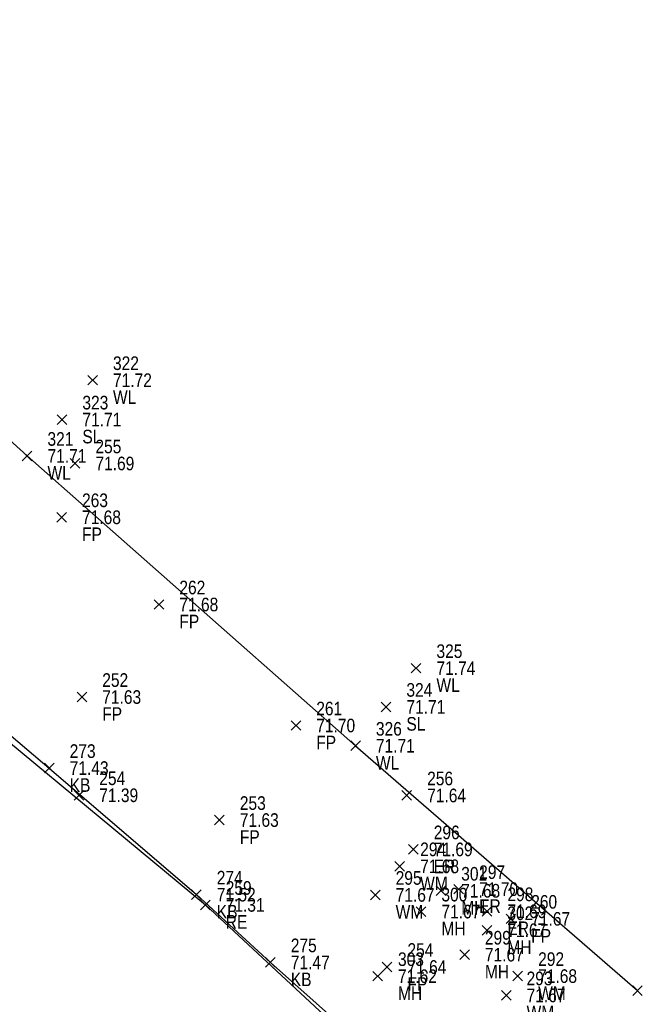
# Model space of a CAD drawing. Header units: feet. Extents: x 663429 to 663605, y 733160 to 733290.
# Tile 33 of 45: x 663529 to 663538, y 733242 to 733256. Entities that reach past the tile are written whole.
import ezdxf

# ---------------------------------------------------------------- set-up
doc = ezdxf.new("R2010")
doc.units = ezdxf.units.FT
doc.header["$MEASUREMENT"] = 0
doc.layers.get('0').update_dxf_attribs({"linetype": 'CONTINUOUS'})
for name, color, linetype in [('KERB', 7, 'CONTINUOUS'), ('MANHOLE', 7, 'CONTINUOUS'), ('PNTDESC', 3, 'CONTINUOUS'), ('PNTELEV', 5, 'CONTINUOUS'), ('PNTNO', 7, 'CONTINUOUS'), ('PNTS', 1, 'CONTINUOUS'), ('ROAD EDGE', 1, 'CONTINUOUS'), ('SPOT LEVEL', 7, 'CONTINUOUS'), ('WALL', 7, 'CONTINUOUS'), ('WATER METER', 7, 'CONTINUOUS')]:
    doc.layers.add(name, color=color, linetype=linetype)
doc.styles.add('PTXT', font='ARIALN.TTF', dxfattribs={"width": 0.75})

# ---------------------------------------------------------------- blocks, each defined once
blk = doc.blocks.new('SPT10')
at = {"color": 0, "linetype": 'Continuous'}
for p, q in [((-0.354, -0.354), (0.354, 0.354)), ((0.354, -0.354), (-0.354, 0.354))]:
    blk.add_line(p, q, dxfattribs=at)
blk = doc.blocks.new('SRVPNO2')
at = {"layer": 'PNTDESC', "style": 'PTXT'}
blk.add_attdef('DESC2', (1.5, -1.75), '', height=1, dxfattribs=at)
at = {"layer": 'PNTNO', "style": 'PTXT'}
for tag in ['ELEV2', 'PT#']:
    blk.add_attdef(tag, (1.5, 0.75), '', height=1, dxfattribs=at)

msp = doc.modelspace()

# ---------------------------------------------------------------- linework, layer by layer
at = {"linetype": 'ByBlock'}
for points in [[(663456.581, 733261.255, 71.769), (663461.996, 733262.556, 71.819), (663468.302, 733264.101, 71.801), (663473.776, 733265.47, 71.818), (663483.158, 733267.329, 71.788), (663488.608, 733268.419, 71.822), (663494.817, 733269.775, 71.791), (663500.251, 733270.754, 71.815), (663504.39, 733271.783, 71.753), (663508.669, 733268.153, 71.781), (663513.482, 733263.977, 71.809), (663517.775, 733260.304, 71.86), (663525.119, 733253.735, 71.64), (663529.247, 733250.002, 71.705), (663534.086, 733245.735, 71.707), (663538.24, 733242.131, 71.733)], [(663517.894, 733255.715, 71.426), (663520.236, 733253.566, 71.387), (663520.427, 733253.451, 71.399), (663522.605, 733251.536, 71.162), (663522.543, 733251.396, 71.186), (663524.486, 733249.655, 71.26), (663526.982, 733247.497, 71.414), (663527.16, 733247.452, 71.517), (663529.574, 733245.407, 71.43), (663531.741, 733243.544, 71.525), (663532.832, 733242.547, 71.474), (663534.805, 733240.79, 71.443), (663536.211, 733239.702, 71.502), (663538.634, 733237.564, 71.392)]]:
    msp.add_polyline3d(points, dxfattribs=at)
at = {"color": 1, "linetype": 'ByBlock'}
msp.add_polyline3d([(663517.335, 733255.914, 71.32), (663522.897, 733251.15, 71.138), (663527.216, 733247.25, 71.216), (663531.873, 733243.393, 71.31), (663536.003, 733239.563, 71.389), (663538.686, 733237.342, 71.364), (663539.422, 733236.792, 71.358), (663540.337, 733236.318, 71.374), (663541.178, 733236.031, 71.367), (663542.05, 733235.943, 71.346), (663543.106, 733236.153, 71.261), (663543.763, 733236.427, 71.168), (663544.914, 733237.108, 71.014), (663549.994, 733241.002, 70.82), (663549.995, 733241.115, 70.808), (663547.261, 733244.899, 70.987), (663549.167, 733246.464, 71.038), (663553.315, 733249.978, 70.824), (663556.857, 733252.885, 70.701), (663560.617, 733255.969, 70.639), (663561.894, 733254.376, 70.566), (663563.732, 733252.151, 70.519)], dxfattribs=at)
at = {"layer": 'KERB'}
for p in [(663529.574, 733245.407, 71.43), (663531.741, 733243.544, 71.525), (663532.832, 733242.547, 71.474)]:
    msp.add_point(p, dxfattribs=at)
at = {"layer": 'MANHOLE'}
for p in [(663535.343, 733243.601, 71.677), (663535.051, 733243.295, 71.67), (663536.022, 733243.02, 71.674), (663535.692, 733242.66, 71.67), (663534.411, 733242.344, 71.623)]:
    msp.add_point(p, dxfattribs=at)
at = {"layer": 'PNTS'}
for p in [(663529.953, 733249.891, 71.694), (663529.756, 733249.099, 71.681), (663531.19, 733247.815, 71.684), (663530.054, 733246.453, 71.626), (663533.207, 733246.034, 71.695), (663530.01, 733245.007, 71.392), (663534.841, 733245.004, 71.641), (663532.081, 733244.642, 71.629), (663534.938, 733244.21, 71.69), (663535.607, 733243.625, 71.698), (663536.024, 733243.299, 71.688), (663536.374, 733243.188, 71.668), (663534.551, 733242.479, 71.638)]:
    msp.add_point(p, dxfattribs=at)
at = {"layer": 'ROAD EDGE'}
msp.add_point((663531.873, 733243.393, 71.31), dxfattribs=at)
at = {"layer": 'SPOT LEVEL'}
for p in [(663529.761, 733250.537, 71.715), (663534.535, 733246.308, 71.711)]:
    msp.add_point(p, dxfattribs=at)
at = {"layer": 'WALL'}
for p in [(663530.212, 733251.117, 71.724), (663529.247, 733250.002, 71.705), (663534.978, 733246.878, 71.743), (663534.086, 733245.735, 71.707), (663538.24, 733242.131, 71.733)]:
    msp.add_point(p, dxfattribs=at)
at = {"layer": 'WATER METER'}
for p in [(663534.738, 733243.961, 71.681), (663534.377, 733243.54, 71.674), (663536.476, 733242.345, 71.678), (663536.306, 733242.061, 71.67)]:
    msp.add_point(p, dxfattribs=at)

# ---------------------------------------------------------------- block references
at = {"layer": 'KERB'}
ref = msp.add_blockref('SRVPNO2', (663529.574, 733245.407, 71.43), dxfattribs=dict(at, xscale=0.2, yscale=0.2, zscale=0.2))
ref.add_attrib('PT#', '273', (663529.874, 733245.557, 57.144), dxfattribs={"layer": 'PNTNO', "height": 0.2, "style": 'PTXT'})
ref.add_attrib('ELEV2', '71.43', (663529.874, 733245.307, 57.144), dxfattribs={"layer": 'PNTELEV', "height": 0.2, "style": 'PTXT'})
ref.add_attrib('DESC2', 'KB', (663529.874, 733245.057, 57.144), dxfattribs={"layer": 'PNTDESC', "height": 0.2, "style": 'PTXT'})
at = {"layer": 'KERB', "xscale": 0.2, "yscale": 0.2, "zscale": 0.2}
for p in [(663529.574, 733245.407, 71.43), (663531.741, 733243.544, 71.525), (663532.832, 733242.547, 71.474)]:
    msp.add_blockref('SPT10', p, dxfattribs=at)
at = {"layer": 'KERB'}
ref = msp.add_blockref('SRVPNO2', (663531.741, 733243.544, 71.525), dxfattribs=dict(at, xscale=0.2, yscale=0.2, zscale=0.2))
ref.add_attrib('PT#', '274', (663532.041, 733243.694, 57.22), dxfattribs={"layer": 'PNTNO', "height": 0.2, "style": 'PTXT'})
ref.add_attrib('ELEV2', '71.52', (663532.041, 733243.444, 57.22), dxfattribs={"layer": 'PNTELEV', "height": 0.2, "style": 'PTXT'})
ref.add_attrib('DESC2', 'KB', (663532.041, 733243.194, 57.22), dxfattribs={"layer": 'PNTDESC', "height": 0.2, "style": 'PTXT'})
ref = msp.add_blockref('SRVPNO2', (663532.832, 733242.547, 71.474), dxfattribs=dict(at, xscale=0.2, yscale=0.2, zscale=0.2))
ref.add_attrib('PT#', '275', (663533.132, 733242.697, 57.179), dxfattribs={"layer": 'PNTNO', "height": 0.2, "style": 'PTXT'})
ref.add_attrib('ELEV2', '71.47', (663533.132, 733242.447, 57.179), dxfattribs={"layer": 'PNTELEV', "height": 0.2, "style": 'PTXT'})
ref.add_attrib('DESC2', 'KB', (663533.132, 733242.197, 57.179), dxfattribs={"layer": 'PNTDESC', "height": 0.2, "style": 'PTXT'})
at = {"layer": 'MANHOLE'}
ref = msp.add_blockref('SRVPNO2', (663535.343, 733243.601, 71.677), dxfattribs=dict(at, xscale=0.2, yscale=0.2, zscale=0.2))
ref.add_attrib('PT#', '301', (663535.643, 733243.751, 57.342), dxfattribs={"layer": 'PNTNO', "height": 0.2, "style": 'PTXT'})
ref.add_attrib('ELEV2', '71.68', (663535.643, 733243.501, 57.342), dxfattribs={"layer": 'PNTELEV', "height": 0.2, "style": 'PTXT'})
ref.add_attrib('DESC2', 'MH', (663535.643, 733243.251, 57.342), dxfattribs={"layer": 'PNTDESC', "height": 0.2, "style": 'PTXT'})
at = {"layer": 'MANHOLE', "xscale": 0.2, "yscale": 0.2, "zscale": 0.2}
for p in [(663535.343, 733243.601, 71.677), (663535.051, 733243.295, 71.67), (663536.022, 733243.02, 71.674), (663535.692, 733242.66, 71.67), (663534.411, 733242.344, 71.623)]:
    msp.add_blockref('SPT10', p, dxfattribs=at)
at = {"layer": 'MANHOLE'}
ref = msp.add_blockref('SRVPNO2', (663535.051, 733243.295, 71.67), dxfattribs=dict(at, xscale=0.2, yscale=0.2, zscale=0.2))
ref.add_attrib('PT#', '300', (663535.351, 733243.445, 57.336), dxfattribs={"layer": 'PNTNO', "height": 0.2, "style": 'PTXT'})
ref.add_attrib('ELEV2', '71.67', (663535.351, 733243.195, 57.336), dxfattribs={"layer": 'PNTELEV', "height": 0.2, "style": 'PTXT'})
ref.add_attrib('DESC2', 'MH', (663535.351, 733242.945, 57.336), dxfattribs={"layer": 'PNTDESC', "height": 0.2, "style": 'PTXT'})
ref = msp.add_blockref('SRVPNO2', (663536.022, 733243.02, 71.674), dxfattribs=dict(at, xscale=0.2, yscale=0.2, zscale=0.2))
ref.add_attrib('PT#', '302', (663536.322, 733243.17, 57.339), dxfattribs={"layer": 'PNTNO', "height": 0.2, "style": 'PTXT'})
ref.add_attrib('ELEV2', '71.67', (663536.322, 733242.92, 57.339), dxfattribs={"layer": 'PNTELEV', "height": 0.2, "style": 'PTXT'})
ref.add_attrib('DESC2', 'MH', (663536.322, 733242.67, 57.339), dxfattribs={"layer": 'PNTDESC', "height": 0.2, "style": 'PTXT'})
ref = msp.add_blockref('SRVPNO2', (663535.692, 733242.66, 71.67), dxfattribs=dict(at, xscale=0.2, yscale=0.2, zscale=0.2))
ref.add_attrib('PT#', '299', (663535.992, 733242.81, 57.336), dxfattribs={"layer": 'PNTNO', "height": 0.2, "style": 'PTXT'})
ref.add_attrib('ELEV2', '71.67', (663535.992, 733242.56, 57.336), dxfattribs={"layer": 'PNTELEV', "height": 0.2, "style": 'PTXT'})
ref.add_attrib('DESC2', 'MH', (663535.992, 733242.31, 57.336), dxfattribs={"layer": 'PNTDESC', "height": 0.2, "style": 'PTXT'})
ref = msp.add_blockref('SRVPNO2', (663534.411, 733242.344, 71.623), dxfattribs=dict(at, xscale=0.2, yscale=0.2, zscale=0.2))
ref.add_attrib('PT#', '303', (663534.711, 733242.494, 57.298), dxfattribs={"layer": 'PNTNO', "height": 0.2, "style": 'PTXT'})
ref.add_attrib('ELEV2', '71.62', (663534.711, 733242.244, 57.298), dxfattribs={"layer": 'PNTELEV', "height": 0.2, "style": 'PTXT'})
ref.add_attrib('DESC2', 'MH', (663534.711, 733241.994, 57.298), dxfattribs={"layer": 'PNTDESC', "height": 0.2, "style": 'PTXT'})
at = {"layer": 'PNTS'}
ref = msp.add_blockref('SRVPNO2', (663529.953, 733249.891, 71.694), dxfattribs=dict(at, xscale=0.2, yscale=0.2, zscale=0.2))
ref.add_attrib('PT#', '255', (663530.253, 733250.041, 57.355), dxfattribs={"layer": 'PNTNO', "height": 0.2, "style": 'PTXT'})
ref.add_attrib('ELEV2', '71.69', (663530.253, 733249.791, 57.355), dxfattribs={"layer": 'PNTELEV', "height": 0.2, "style": 'PTXT'})
at = {"layer": 'PNTS', "xscale": 0.2, "yscale": 0.2, "zscale": 0.2}
for p in [(663529.953, 733249.891, 71.694), (663529.756, 733249.099, 71.681), (663531.19, 733247.815, 71.684), (663530.054, 733246.453, 71.626), (663533.207, 733246.034, 71.695), (663530.01, 733245.007, 71.392), (663534.841, 733245.004, 71.641), (663532.081, 733244.642, 71.629), (663534.938, 733244.21, 71.69), (663535.607, 733243.625, 71.698), (663536.024, 733243.299, 71.688), (663536.374, 733243.188, 71.668), (663534.551, 733242.479, 71.638)]:
    msp.add_blockref('SPT10', p, dxfattribs=at)
at = {"layer": 'PNTS'}
ref = msp.add_blockref('SRVPNO2', (663529.756, 733249.099, 71.681), dxfattribs=dict(at, xscale=0.2, yscale=0.2, zscale=0.2))
ref.add_attrib('PT#', '263', (663530.056, 733249.249, 57.345), dxfattribs={"layer": 'PNTNO', "height": 0.2, "style": 'PTXT'})
ref.add_attrib('ELEV2', '71.68', (663530.056, 733248.999, 57.345), dxfattribs={"layer": 'PNTELEV', "height": 0.2, "style": 'PTXT'})
ref.add_attrib('DESC2', 'FP', (663530.056, 733248.749, 57.345), dxfattribs={"layer": 'PNTDESC', "height": 0.2, "style": 'PTXT'})
ref = msp.add_blockref('SRVPNO2', (663531.19, 733247.815, 71.684), dxfattribs=dict(at, xscale=0.2, yscale=0.2, zscale=0.2))
ref.add_attrib('PT#', '262', (663531.49, 733247.965, 57.348), dxfattribs={"layer": 'PNTNO', "height": 0.2, "style": 'PTXT'})
ref.add_attrib('ELEV2', '71.68', (663531.49, 733247.715, 57.348), dxfattribs={"layer": 'PNTELEV', "height": 0.2, "style": 'PTXT'})
ref.add_attrib('DESC2', 'FP', (663531.49, 733247.465, 57.348), dxfattribs={"layer": 'PNTDESC', "height": 0.2, "style": 'PTXT'})
ref = msp.add_blockref('SRVPNO2', (663530.054, 733246.453, 71.626), dxfattribs=dict(at, xscale=0.2, yscale=0.2, zscale=0.2))
ref.add_attrib('PT#', '252', (663530.354, 733246.603, 57.301), dxfattribs={"layer": 'PNTNO', "height": 0.2, "style": 'PTXT'})
ref.add_attrib('ELEV2', '71.63', (663530.354, 733246.353, 57.301), dxfattribs={"layer": 'PNTELEV', "height": 0.2, "style": 'PTXT'})
ref.add_attrib('DESC2', 'FP', (663530.354, 733246.103, 57.301), dxfattribs={"layer": 'PNTDESC', "height": 0.2, "style": 'PTXT'})
ref = msp.add_blockref('SRVPNO2', (663533.207, 733246.034, 71.695), dxfattribs=dict(at, xscale=0.2, yscale=0.2, zscale=0.2))
ref.add_attrib('PT#', '261', (663533.507, 733246.184, 57.356), dxfattribs={"layer": 'PNTNO', "height": 0.2, "style": 'PTXT'})
ref.add_attrib('ELEV2', '71.70', (663533.507, 733245.934, 57.356), dxfattribs={"layer": 'PNTELEV', "height": 0.2, "style": 'PTXT'})
ref.add_attrib('DESC2', 'FP', (663533.507, 733245.684, 57.356), dxfattribs={"layer": 'PNTDESC', "height": 0.2, "style": 'PTXT'})
ref = msp.add_blockref('SRVPNO2', (663530.01, 733245.007, 71.392), dxfattribs=dict(at, xscale=0.2, yscale=0.2, zscale=0.2))
ref.add_attrib('PT#', '254', (663530.31, 733245.157, 57.113), dxfattribs={"layer": 'PNTNO', "height": 0.2, "style": 'PTXT'})
ref.add_attrib('ELEV2', '71.39', (663530.31, 733244.907, 57.113), dxfattribs={"layer": 'PNTELEV', "height": 0.2, "style": 'PTXT'})
ref = msp.add_blockref('SRVPNO2', (663534.841, 733245.004, 71.641), dxfattribs=dict(at, xscale=0.2, yscale=0.2, zscale=0.2))
ref.add_attrib('PT#', '256', (663535.141, 733245.154, 57.312), dxfattribs={"layer": 'PNTNO', "height": 0.2, "style": 'PTXT'})
ref.add_attrib('ELEV2', '71.64', (663535.141, 733244.904, 57.312), dxfattribs={"layer": 'PNTELEV', "height": 0.2, "style": 'PTXT'})
ref = msp.add_blockref('SRVPNO2', (663532.081, 733244.642, 71.629), dxfattribs=dict(at, xscale=0.2, yscale=0.2, zscale=0.2))
ref.add_attrib('PT#', '253', (663532.381, 733244.792, 57.303), dxfattribs={"layer": 'PNTNO', "height": 0.2, "style": 'PTXT'})
ref.add_attrib('ELEV2', '71.63', (663532.381, 733244.542, 57.303), dxfattribs={"layer": 'PNTELEV', "height": 0.2, "style": 'PTXT'})
ref.add_attrib('DESC2', 'FP', (663532.381, 733244.292, 57.303), dxfattribs={"layer": 'PNTDESC', "height": 0.2, "style": 'PTXT'})
ref = msp.add_blockref('SRVPNO2', (663534.938, 733244.21, 71.69), dxfattribs=dict(at, xscale=0.2, yscale=0.2, zscale=0.2))
ref.add_attrib('PT#', '296', (663535.238, 733244.36, 57.352), dxfattribs={"layer": 'PNTNO', "height": 0.2, "style": 'PTXT'})
ref.add_attrib('ELEV2', '71.69', (663535.238, 733244.11, 57.352), dxfattribs={"layer": 'PNTELEV', "height": 0.2, "style": 'PTXT'})
ref.add_attrib('DESC2', 'ER', (663535.238, 733243.86, 57.352), dxfattribs={"layer": 'PNTDESC', "height": 0.2, "style": 'PTXT'})
ref = msp.add_blockref('SRVPNO2', (663535.607, 733243.625, 71.698), dxfattribs=dict(at, xscale=0.2, yscale=0.2, zscale=0.2))
ref.add_attrib('PT#', '297', (663535.907, 733243.775, 57.358), dxfattribs={"layer": 'PNTNO', "height": 0.2, "style": 'PTXT'})
ref.add_attrib('ELEV2', '71.70', (663535.907, 733243.525, 57.358), dxfattribs={"layer": 'PNTELEV', "height": 0.2, "style": 'PTXT'})
ref.add_attrib('DESC2', 'ER', (663535.907, 733243.275, 57.358), dxfattribs={"layer": 'PNTDESC', "height": 0.2, "style": 'PTXT'})
ref = msp.add_blockref('SRVPNO2', (663536.024, 733243.299, 71.688), dxfattribs=dict(at, xscale=0.2, yscale=0.2, zscale=0.2))
ref.add_attrib('PT#', '298', (663536.324, 733243.449, 57.351), dxfattribs={"layer": 'PNTNO', "height": 0.2, "style": 'PTXT'})
ref.add_attrib('ELEV2', '71.69', (663536.324, 733243.199, 57.351), dxfattribs={"layer": 'PNTELEV', "height": 0.2, "style": 'PTXT'})
ref.add_attrib('DESC2', 'ER', (663536.324, 733242.949, 57.351), dxfattribs={"layer": 'PNTDESC', "height": 0.2, "style": 'PTXT'})
ref = msp.add_blockref('SRVPNO2', (663536.374, 733243.188, 71.668), dxfattribs=dict(at, xscale=0.2, yscale=0.2, zscale=0.2))
ref.add_attrib('PT#', '260', (663536.674, 733243.338, 57.335), dxfattribs={"layer": 'PNTNO', "height": 0.2, "style": 'PTXT'})
ref.add_attrib('ELEV2', '71.67', (663536.674, 733243.088, 57.335), dxfattribs={"layer": 'PNTELEV', "height": 0.2, "style": 'PTXT'})
ref.add_attrib('DESC2', 'FP', (663536.674, 733242.838, 57.335), dxfattribs={"layer": 'PNTDESC', "height": 0.2, "style": 'PTXT'})
ref = msp.add_blockref('SRVPNO2', (663534.551, 733242.479, 71.638), dxfattribs=dict(at, xscale=0.2, yscale=0.2, zscale=0.2))
ref.add_attrib('PT#', '254', (663534.851, 733242.629, 57.31), dxfattribs={"layer": 'PNTNO', "height": 0.2, "style": 'PTXT'})
ref.add_attrib('ELEV2', '71.64', (663534.851, 733242.379, 57.31), dxfattribs={"layer": 'PNTELEV', "height": 0.2, "style": 'PTXT'})
ref.add_attrib('DESC2', 'FP', (663534.851, 733242.129, 57.31), dxfattribs={"layer": 'PNTDESC', "height": 0.2, "style": 'PTXT'})
at = {"layer": 'ROAD EDGE'}
ref = msp.add_blockref('SRVPNO2', (663531.873, 733243.393, 71.31), dxfattribs=dict(at, xscale=0.2, yscale=0.2, zscale=0.2))
ref.add_attrib('PT#', '259', (663532.173, 733243.543, 71.31), dxfattribs={"layer": 'PNTNO', "height": 0.2, "style": 'PTXT'})
ref.add_attrib('ELEV2', '71.31', (663532.173, 733243.293, 71.31), dxfattribs={"layer": 'PNTELEV', "height": 0.2, "style": 'PTXT'})
ref.add_attrib('DESC2', 'RE', (663532.173, 733243.043, 71.31), dxfattribs={"layer": 'PNTDESC', "height": 0.2, "style": 'PTXT'})
at = {"layer": 'ROAD EDGE', "xscale": 0.2, "yscale": 0.2, "zscale": 0.2}
msp.add_blockref('SPT10', (663531.873, 733243.393, 71.31), dxfattribs=at)
at = {"layer": 'SPOT LEVEL'}
ref = msp.add_blockref('SRVPNO2', (663529.761, 733250.537, 71.715), dxfattribs=dict(at, xscale=0.2, yscale=0.2, zscale=0.2))
ref.add_attrib('PT#', '323', (663530.061, 733250.687, 57.372), dxfattribs={"layer": 'PNTNO', "height": 0.2, "style": 'PTXT'})
ref.add_attrib('ELEV2', '71.71', (663530.061, 733250.437, 57.372), dxfattribs={"layer": 'PNTELEV', "height": 0.2, "style": 'PTXT'})
ref.add_attrib('DESC2', 'SL', (663530.061, 733250.187, 57.372), dxfattribs={"layer": 'PNTDESC', "height": 0.2, "style": 'PTXT'})
at = {"layer": 'SPOT LEVEL', "xscale": 0.2, "yscale": 0.2, "zscale": 0.2}
for p in [(663529.761, 733250.537, 71.715), (663534.535, 733246.308, 71.711)]:
    msp.add_blockref('SPT10', p, dxfattribs=at)
at = {"layer": 'SPOT LEVEL'}
ref = msp.add_blockref('SRVPNO2', (663534.535, 733246.308, 71.711), dxfattribs=dict(at, xscale=0.2, yscale=0.2, zscale=0.2))
ref.add_attrib('PT#', '324', (663534.835, 733246.458, 57.369), dxfattribs={"layer": 'PNTNO', "height": 0.2, "style": 'PTXT'})
ref.add_attrib('ELEV2', '71.71', (663534.835, 733246.208, 57.369), dxfattribs={"layer": 'PNTELEV', "height": 0.2, "style": 'PTXT'})
ref.add_attrib('DESC2', 'SL', (663534.835, 733245.958, 57.369), dxfattribs={"layer": 'PNTDESC', "height": 0.2, "style": 'PTXT'})
at = {"layer": 'WALL'}
ref = msp.add_blockref('SRVPNO2', (663530.212, 733251.117, 71.724), dxfattribs=dict(at, xscale=0.2, yscale=0.2, zscale=0.2))
ref.add_attrib('PT#', '322', (663530.512, 733251.267, 57.379), dxfattribs={"layer": 'PNTNO', "height": 0.2, "style": 'PTXT'})
ref.add_attrib('ELEV2', '71.72', (663530.512, 733251.017, 57.379), dxfattribs={"layer": 'PNTELEV', "height": 0.2, "style": 'PTXT'})
ref.add_attrib('DESC2', 'WL', (663530.512, 733250.767, 57.379), dxfattribs={"layer": 'PNTDESC', "height": 0.2, "style": 'PTXT'})
at = {"layer": 'WALL', "xscale": 0.2, "yscale": 0.2, "zscale": 0.2}
for p in [(663530.212, 733251.117, 71.724), (663529.247, 733250.002, 71.705), (663534.978, 733246.878, 71.743), (663534.086, 733245.735, 71.707), (663538.24, 733242.131, 71.733)]:
    msp.add_blockref('SPT10', p, dxfattribs=at)
at = {"layer": 'WALL'}
ref = msp.add_blockref('SRVPNO2', (663529.247, 733250.002, 71.705), dxfattribs=dict(at, xscale=0.2, yscale=0.2, zscale=0.2))
ref.add_attrib('PT#', '321', (663529.547, 733250.152, 57.364), dxfattribs={"layer": 'PNTNO', "height": 0.2, "style": 'PTXT'})
ref.add_attrib('ELEV2', '71.71', (663529.547, 733249.902, 57.364), dxfattribs={"layer": 'PNTELEV', "height": 0.2, "style": 'PTXT'})
ref.add_attrib('DESC2', 'WL', (663529.547, 733249.652, 57.364), dxfattribs={"layer": 'PNTDESC', "height": 0.2, "style": 'PTXT'})
ref = msp.add_blockref('SRVPNO2', (663534.978, 733246.878, 71.743), dxfattribs=dict(at, xscale=0.2, yscale=0.2, zscale=0.2))
ref.add_attrib('PT#', '325', (663535.278, 733247.028, 57.394), dxfattribs={"layer": 'PNTNO', "height": 0.2, "style": 'PTXT'})
ref.add_attrib('ELEV2', '71.74', (663535.278, 733246.778, 57.394), dxfattribs={"layer": 'PNTELEV', "height": 0.2, "style": 'PTXT'})
ref.add_attrib('DESC2', 'WL', (663535.278, 733246.528, 57.394), dxfattribs={"layer": 'PNTDESC', "height": 0.2, "style": 'PTXT'})
ref = msp.add_blockref('SRVPNO2', (663534.086, 733245.735, 71.707), dxfattribs=dict(at, xscale=0.2, yscale=0.2, zscale=0.2))
ref.add_attrib('PT#', '326', (663534.386, 733245.885, 57.366), dxfattribs={"layer": 'PNTNO', "height": 0.2, "style": 'PTXT'})
ref.add_attrib('ELEV2', '71.71', (663534.386, 733245.635, 57.366), dxfattribs={"layer": 'PNTELEV', "height": 0.2, "style": 'PTXT'})
ref.add_attrib('DESC2', 'WL', (663534.386, 733245.385, 57.366), dxfattribs={"layer": 'PNTDESC', "height": 0.2, "style": 'PTXT'})
at = {"layer": 'WATER METER'}
ref = msp.add_blockref('SRVPNO2', (663534.738, 733243.961, 71.681), dxfattribs=dict(at, xscale=0.2, yscale=0.2, zscale=0.2))
ref.add_attrib('PT#', '294', (663535.038, 733244.111, 57.345), dxfattribs={"layer": 'PNTNO', "height": 0.2, "style": 'PTXT'})
ref.add_attrib('ELEV2', '71.68', (663535.038, 733243.861, 57.345), dxfattribs={"layer": 'PNTELEV', "height": 0.2, "style": 'PTXT'})
ref.add_attrib('DESC2', 'WM', (663535.038, 733243.611, 57.345), dxfattribs={"layer": 'PNTDESC', "height": 0.2, "style": 'PTXT'})
at = {"layer": 'WATER METER', "xscale": 0.2, "yscale": 0.2, "zscale": 0.2}
for p in [(663534.738, 733243.961, 71.681), (663534.377, 733243.54, 71.674), (663536.476, 733242.345, 71.678), (663536.306, 733242.061, 71.67)]:
    msp.add_blockref('SPT10', p, dxfattribs=at)
at = {"layer": 'WATER METER'}
ref = msp.add_blockref('SRVPNO2', (663534.377, 733243.54, 71.674), dxfattribs=dict(at, xscale=0.2, yscale=0.2, zscale=0.2))
ref.add_attrib('PT#', '295', (663534.677, 733243.69, 57.339), dxfattribs={"layer": 'PNTNO', "height": 0.2, "style": 'PTXT'})
ref.add_attrib('ELEV2', '71.67', (663534.677, 733243.44, 57.339), dxfattribs={"layer": 'PNTELEV', "height": 0.2, "style": 'PTXT'})
ref.add_attrib('DESC2', 'WM', (663534.677, 733243.19, 57.339), dxfattribs={"layer": 'PNTDESC', "height": 0.2, "style": 'PTXT'})
ref = msp.add_blockref('SRVPNO2', (663536.476, 733242.345, 71.678), dxfattribs=dict(at, xscale=0.2, yscale=0.2, zscale=0.2))
ref.add_attrib('PT#', '292', (663536.776, 733242.495, 57.342), dxfattribs={"layer": 'PNTNO', "height": 0.2, "style": 'PTXT'})
ref.add_attrib('ELEV2', '71.68', (663536.776, 733242.245, 57.342), dxfattribs={"layer": 'PNTELEV', "height": 0.2, "style": 'PTXT'})
ref.add_attrib('DESC2', 'WM', (663536.776, 733241.995, 57.342), dxfattribs={"layer": 'PNTDESC', "height": 0.2, "style": 'PTXT'})
ref = msp.add_blockref('SRVPNO2', (663536.306, 733242.061, 71.67), dxfattribs=dict(at, xscale=0.2, yscale=0.2, zscale=0.2))
ref.add_attrib('PT#', '293', (663536.606, 733242.211, 57.336), dxfattribs={"layer": 'PNTNO', "height": 0.2, "style": 'PTXT'})
ref.add_attrib('ELEV2', '71.67', (663536.606, 733241.961, 57.336), dxfattribs={"layer": 'PNTELEV', "height": 0.2, "style": 'PTXT'})
ref.add_attrib('DESC2', 'WM', (663536.606, 733241.711, 57.336), dxfattribs={"layer": 'PNTDESC', "height": 0.2, "style": 'PTXT'})

doc.saveas('drawing.dxf')
